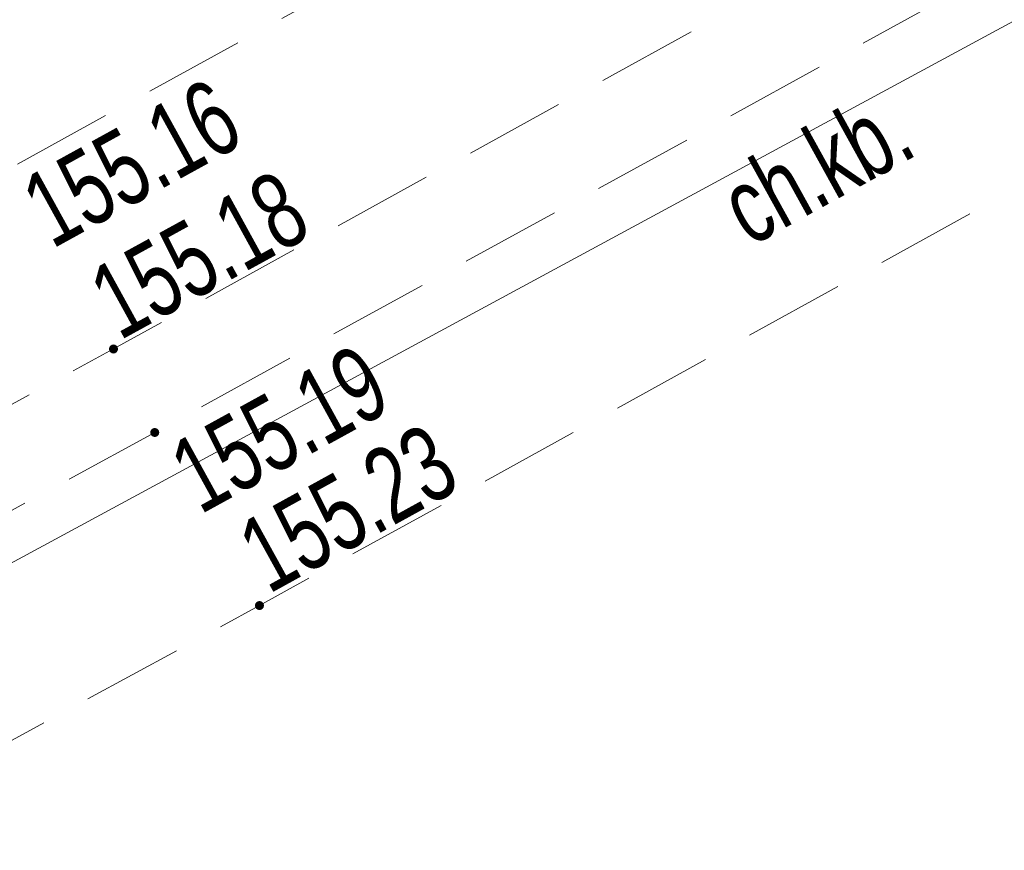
# Model space of a CAD drawing. Header units: metres. Extents: x 8440716 to 8446743, y 5883760 to 5887966.
# Tile 51 of 256: x 8442292.69 to 8442302.47, y 5885701.33 to 5885709.58. Entities that reach past the tile are written whole.
import ezdxf

# ---------------------------------------------------------------- set-up
doc = ezdxf.new("R2010")
doc.units = ezdxf.units.M
doc.header["$MEASUREMENT"] = 0
doc.linetypes.add('1.0_0.5', pattern=[1.5, 1, -0.5])
doc.layers.get('0').update_dxf_attribs({"color": 250, "linetype": 'CONTINUOUS', "lineweight": 5})
for name, color, linetype in [('chodnik', 253, 'CONTINUOUS'), ('chodnik-Atr17', 253, 'CONTINUOUS'), ('pikieta sztuczna', 253, 'CONTINUOUS'), ('pikieta sztuczna-Atr2', 253, 'CONTINUOUS'), ('przewód telekomunikacyjny podziemny', 253, 'CONTINUOUS')]:
    doc.layers.add(name, color=color, linetype=linetype)
doc.styles.get("Standard").update_dxf_attribs({"font": 'Working1250', "width": 0.75})

# ---------------------------------------------------------------- blocks, each defined once
blk = doc.blocks.new('PW01')
at = {"linetype": 'Continuous', "lineweight": 13}
h = blk.add_hatch(color=0, dxfattribs=at)
edge = h.paths.add_edge_path()
edge.add_arc((0, 0), 0.045, 0, 360)

msp = doc.modelspace()

# ---------------------------------------------------------------- linework, layer by layer
at = {"layer": 'chodnik', "color": 253, "linetype": '1.0_0.5', "lineweight": 18, "flags": 128}
for points in [[(8442227.61, 5885673.02), (8442233.09, 5885675.53), (8442236.85, 5885677.26), (8442248.86, 5885682.85), (8442261.11, 5885688.95), (8442270.34, 5885693.7), (8442276.45, 5885696.95), (8442293.62, 5885706.31), (8442303.45, 5885711.71), (8442327.6, 5885725.01), (8442363.58, 5885744.79), (8442368.09, 5885747.26), (8442372.02, 5885749.46), (8442397.76, 5885763.64), (8442430.07, 5885781.43), (8442463.7, 5885799.91), (8442494.8, 5885816.96), (8442526.92, 5885834.71), (8442562.4, 5885854.15), (8442598.17, 5885873.84), (8442624.8, 5885888.46), (8442657.47, 5885906.45), (8442689.67, 5885924.19), (8442721.98, 5885941.97), (8442754.17, 5885959.73), (8442784.37, 5885976.3), (8442819.26, 5885995.45), (8442851.56, 5886013.23), (8442883.81, 5886030.99), (8442916.35, 5886048.87), (8442948.54, 5886066.59), (8442981.18, 5886084.55), (8443014.82, 5886103.01), (8443046.03, 5886120.16), (8443078.59, 5886138.04), (8443110.9, 5886155.85), (8443143.39, 5886173.76), (8443159.31, 5886182.54), (8443160.3, 5886182.95), (8443161.61, 5886183.38), (8443162.98, 5886183.6), (8443164.51, 5886183.65), (8443166.42, 5886183.54), (8443168.06, 5886183.45), (8443169.47, 5886183.69), (8443170.89, 5886184.19), (8443171.98, 5886184.78), (8443172.73, 5886185.26), (8443170.6, 5886186.43), (8443170.05, 5886186.13), (8443169.27, 5886185.79), (8443168.01, 5886185.54), (8443167.07, 5886185.56), (8443165.25, 5886185.7), (8443164.04, 5886185.74), (8443161.85, 5886185.52), (8443160.12, 5886185.08), (8443158.24, 5886184.31), (8443142.4, 5886175.6), (8443109.88, 5886157.66), (8443077.69, 5886139.94), (8443045.06, 5886121.98), (8443013.59, 5886104.73), (8442980.22, 5886086.4), (8442947.47, 5886068.38), (8442915.51, 5886050.79), (8442882.83, 5886032.85), (8442850.52, 5886015.03), (8442818.06, 5885997.17), (8442783.41, 5885978.14), (8442753.19, 5885961.54), (8442720.93, 5885943.74), (8442688.63, 5885925.96), (8442656.38, 5885908.21), (8442623.77, 5885890.25), (8442597.12, 5885875.63), (8442561.4, 5885855.99), (8442525.99, 5885836.53), (8442493.98, 5885818.86), (8442462.78, 5885801.76), (8442428.98, 5885783.14), (8442396.7, 5885765.42), (8442371.04, 5885751.28), (8442367.47, 5885749.33), (8442367.16, 5885749.31), (8442366.9, 5885749.46), (8442366.56, 5885750.02), (8442366.18, 5885750.8), (8442364.41, 5885749.81), (8442364.38, 5885749.25), (8442364.01, 5885748.06), (8442363.55, 5885747.4), (8442362.78, 5885746.73), (8442326.54, 5885726.81), (8442302.36, 5885713.49), (8442292.58, 5885708.1), (8442275.43, 5885698.75), (8442269.39, 5885695.57), (8442260.19, 5885690.78), (8442247.99, 5885684.71), (8442235.85, 5885679.08), (8442232.06, 5885677.37), (8442227.97, 5885675.56), (8442221.94, 5885672.89), (8442216.5, 5885670.61), (8442206.12, 5885666.35), (8442201.41, 5885664.48), (8442190.06, 5885660.16), (8442169.76, 5885652.89), (8442167.35, 5885652.25), (8442161.2, 5885650.61), (8442161.7, 5885648.68), (8442170.42, 5885650.93), (8442190.78, 5885658.22), (8442202.03, 5885662.53), (8442207.06, 5885664.47), (8442217.19, 5885668.66), (8442223.87, 5885671.41)], [(8442398.23, 5885762.83), (8442372.93, 5885748.87), (8442372.02, 5885749.46), (8442368.09, 5885747.26), (8442368.08, 5885746.24), (8442363.93, 5885743.94), (8442328.04, 5885724.2), (8442303.92, 5885710.92), (8442294.03, 5885705.48), (8442276.91, 5885696.15), (8442270.65, 5885692.84), (8442261.52, 5885688.13), (8442249.29, 5885682.04), (8442237.27, 5885676.4), (8442233.82, 5885674.86), (8442227.91, 5885672.18), (8442228.68, 5885670.34), (8442234.79, 5885673.06), (8442238.21, 5885674.64), (8442250.22, 5885680.25), (8442262.44, 5885686.36), (8442271.35, 5885690.96), (8442277.86, 5885694.39), (8442295.07, 5885703.76), (8442305.02, 5885709.25), (8442328.98, 5885722.44), (8442364.79, 5885742.15), (8442399.21, 5885760.98), (8442431.58, 5885778.77), (8442465.05, 5885797.22), (8442495.8, 5885814.05), (8442518.04, 5885826.35), (8442520.13, 5885827.5), (8442528.37, 5885832.06), (8442563.43, 5885851.44), (8442599.47, 5885871.24), (8442625.94, 5885885.78), (8442658.84, 5885903.89), (8442691.97, 5885922.16), (8442723.6, 5885939.55), (8442755.59, 5885957.15), (8442785.67, 5885973.69), (8442820.87, 5885992.99), (8442852.82, 5886010.6), (8442885.15, 5886028.42), (8442917.67, 5886046.28), (8442950.17, 5886064.15), (8442982.52, 5886081.96), (8443016.84, 5886100.81), (8443047.49, 5886117.63), (8443079.73, 5886135.39), (8443112.44, 5886153.39), (8443144.78, 5886171.19), (8443160.82, 5886179.99), (8443162.19, 5886180.5), (8443163.41, 5886180.72), (8443164.97, 5886180.7), (8443166.12, 5886180.47), (8443168.87, 5886179.82), (8443169.49, 5886179.73), (8443170.81, 5886179.74), (8443172.11, 5886180.07), (8443173.41, 5886180.59), (8443175.29, 5886181.7), (8443174.34, 5886182.75), (8443173.14, 5886183.92), (8443171.98, 5886184.78), (8443170.89, 5886184.19), (8443169.47, 5886183.69), (8443168.06, 5886183.45), (8443166.42, 5886183.54), (8443164.51, 5886183.65), (8443162.98, 5886183.6), (8443161.61, 5886183.38), (8443160.3, 5886182.95), (8443159.31, 5886182.54), (8443159.73, 5886181.73), (8443143.87, 5886172.95), (8443111.34, 5886155.04), (8443078.93, 5886137.17), (8443046.49, 5886119.33), (8443015.33, 5886102.26), (8442981.67, 5886083.71), (8442949, 5886065.77), (8442916.82, 5886048.03), (8442884.23, 5886030.14), (8442851.95, 5886012.33), (8442819.79, 5885994.66), (8442784.76, 5885975.43), (8442754.61, 5885958.89), (8442722.39, 5885941.13), (8442691.08, 5885923.91), (8442657.91, 5885905.62), (8442625.13, 5885887.6), (8442598.63, 5885873.01), (8442562.69, 5885853.33), (8442527.37, 5885833.89), (8442495.03, 5885816.03), (8442464.1, 5885799.05), (8442430.54, 5885780.59)]]:
    msp.add_lwpolyline(points, close=True, dxfattribs=at)
at = {"layer": 'przewód telekomunikacyjny podziemny', "color": 30, "linetype": 'Continuous', "lineweight": 18, "flags": 128}
msp.add_lwpolyline([(8442316.79, 5885717.27), (8442288.16, 5885701.78), (8442261.6, 5885687.5), (8442247.28, 5885680.22)], dxfattribs=at)

# ---------------------------------------------------------------- block references
at = {"layer": 'pikieta sztuczna', "color": 253, "linetype": 'Continuous', "lineweight": 13}
for p in [(8442293.62, 5885706.31), (8442294.03, 5885705.48), (8442295.07, 5885703.76)]:
    msp.add_blockref('PW01', p, dxfattribs=at)

# ---------------------------------------------------------------- texts
at = {"layer": 'chodnik-Atr17', "color": 253, "width": 0.72}
msp.add_text('ch.kb.', height=0.75, rotation=28.888, dxfattribs=at).set_placement((8442299.94, 5885707.32))
at = {"layer": 'pikieta sztuczna-Atr2', "color": 253, "width": 0.72}
for s, rotation, p in [('155.16', 28.86, (8442293.01, 5885707.3)), ('155.18', 28.781, (8442293.68, 5885706.39)), ('155.19', 28.812, (8442294.48, 5885704.66)), ('155.23', 28.888, (8442295.16, 5885703.87))]:
    msp.add_text(s, height=0.75, rotation=rotation, dxfattribs=at).set_placement(p)

doc.saveas('drawing.dxf')
